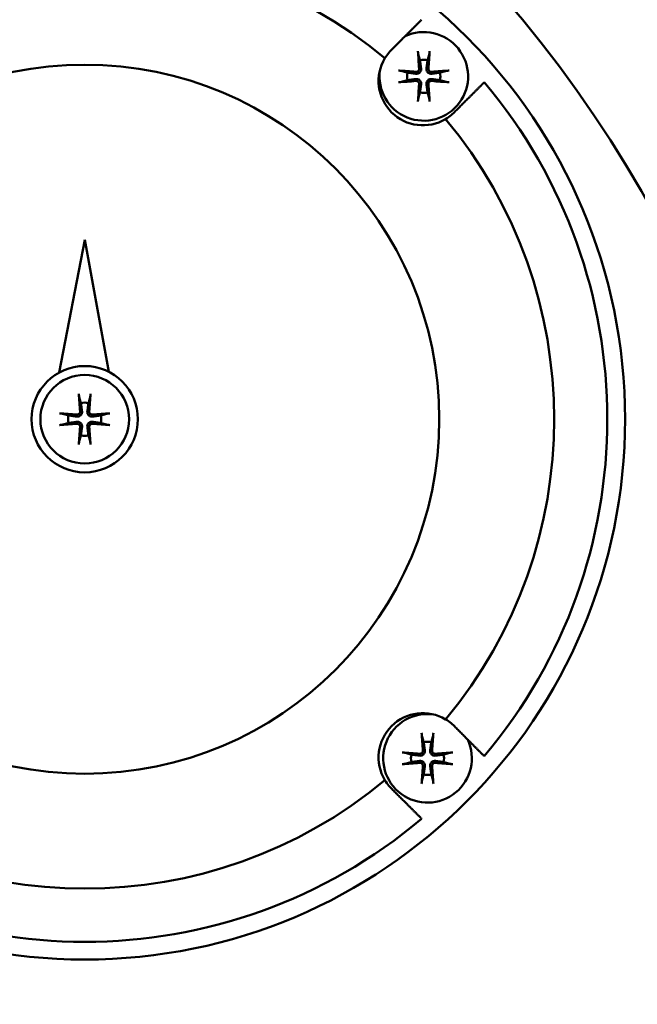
# Model space of a CAD drawing. Header units: millimetres. Extents: x 0 to 2100, y 0 to 1485.
# Tile 8 of 28: x 703 to 738, y 1035 to 1091. Entities that reach past the tile are written whole.
import ezdxf

# ---------------------------------------------------------------- set-up
doc = ezdxf.new("R2010")
doc.units = ezdxf.units.MM
doc.header["$LTSCALE"] = 5
doc.layers.add('Видимый контур (ГОСТ)', color=7, linetype='Continuous', lineweight=50)
doc.layers.add('Размер (ГОСТ)', color=7, linetype='Continuous', lineweight=25)
doc.styles.add('Обычный текст (ГОСТ)', font='GOST Common Italic.ttf')
doc.dimstyles.new('Обычный (ГОСТ)', dxfattribs={"dimscale": 5, "dimtxt": 3.5, "dimasz": 3.5, "dimexe": 1, "dimexo": 0, "dimgap": 0.5, "dimtad": 1, "dimtxsty": 'Обычный текст (ГОСТ)', "dimblk": 'Filled-1', "dimcen": 0.09, "dimdle": 15, "dimclrd": 256, "dimclre": 256, "dimclrt": 256, "dimazin": 2, "dimtfac": 0.714286, "dimtdec": 3, "dimtmove": 0, "dimatfit": 3, "dimfxl": 1, "dimtolj": 1, "dimlwd": 25, "dimlwe": 25, "dimarcsym": 0})

# ---------------------------------------------------------------- blocks, each defined once
blk = doc.blocks.new('Filled-1')
at = {"color": 0}
for p, q in [((0, 0), (-1, 0.1429)), ((-1, 0.1429), (-1, -0.1429)), ((-1, 0), (0, 0)), ((-1, -0.1429), (0, 0))]:
    blk.add_line(p, q, dxfattribs=at)
at = {"color": 0, "flags": 128}
blk.add_lwpolyline([(-1, -0.1429), (0, 0), (-1, 0.1429), (-1, -0.1429)], dxfattribs=at)
at = {"color": 0}
blk.add_solid([(-1, -0.1429), (0, 0), (-1, 0.1429), (-1, -0.1429)], dxfattribs=at)
blk = doc.blocks.new('*D9')
at = {"layer": 'Defpoints', "color": 0, "linetype": 'Continuous', "transparency": 16777216}
for p in [(997.238, 1334.252), (997.238, 1076.505), (517.238, 1049.151)]:
    blk.add_point(p, dxfattribs=at)
at = {"layer": 'Размер (ГОСТ)', "linetype": 'Continuous', "lineweight": 25, "transparency": 16777216}
for p, q in [((517.238, 1049.151), (517.238, 1339.252)), ((997.238, 1076.505), (997.238, 1339.252)), ((534.738, 1334.252), (979.738, 1334.252))]:
    blk.add_line(p, q, dxfattribs=at)
at = {"layer": 'Размер (ГОСТ)', "linetype": 'Continuous', "lineweight": 25, "transparency": 16777216, "xscale": 17.5, "yscale": 17.5, "zscale": 17.5, "rotation": 180}
blk.add_blockref('Filled-1', (517.238, 1334.252), dxfattribs=at)
at = {"layer": 'Размер (ГОСТ)', "linetype": 'Continuous', "lineweight": 25, "transparency": 16777216, "xscale": 17.5, "yscale": 17.5, "zscale": 17.5}
blk.add_blockref('Filled-1', (997.238, 1334.252), dxfattribs=at)
at = {"layer": 'Размер (ГОСТ)', "linetype": 'Continuous', "lineweight": 25, "transparency": 16777216, "insert": (738.22, 1354.252), "char_height": 17.5, "attachment_point": 1, "style": 'Обычный текст (ГОСТ)'}
blk.add_mtext('\\A1;480', dxfattribs=at)
blk = doc.blocks.new('*D10')
at = {"layer": 'Defpoints', "color": 0, "linetype": 'Continuous', "transparency": 16777216}
for p in [(997.238, 1268.005), (677.238, 1193.005), (997.238, 1076.505)]:
    blk.add_point(p, dxfattribs=at)
at = {"layer": 'Размер (ГОСТ)', "linetype": 'Continuous', "lineweight": 25, "transparency": 16777216}
for p, q in [((677.238, 1193.005), (677.238, 1273.005)), ((997.238, 1076.505), (997.238, 1273.005)), ((694.738, 1268.005), (979.738, 1268.005))]:
    blk.add_line(p, q, dxfattribs=at)
at = {"layer": 'Размер (ГОСТ)', "linetype": 'Continuous', "lineweight": 25, "transparency": 16777216, "xscale": 17.5, "yscale": 17.5, "zscale": 17.5, "rotation": 180}
blk.add_blockref('Filled-1', (677.238, 1268.005), dxfattribs=at)
at = {"layer": 'Размер (ГОСТ)', "linetype": 'Continuous', "lineweight": 25, "transparency": 16777216, "xscale": 17.5, "yscale": 17.5, "zscale": 17.5}
blk.add_blockref('Filled-1', (997.238, 1268.005), dxfattribs=at)
at = {"layer": 'Размер (ГОСТ)', "linetype": 'Continuous', "lineweight": 25, "transparency": 16777216, "insert": (818.65, 1288.005), "char_height": 17.5, "attachment_point": 1, "style": 'Обычный текст (ГОСТ)'}
blk.add_mtext('\\A1;320', dxfattribs=at)

msp = doc.modelspace()

# ---------------------------------------------------------------- linework, layer by layer
at = {"layer": 'Видимый контур (ГОСТ)'}
for p, q in [((706.552, 1078.161), (705.108, 1070.668)), ((707.915, 1070.711), (706.552, 1078.161))]:
    msp.add_line(p, q, dxfattribs=at)
for centre, radius in [((677.238, 1046.055), 70), ((706.552, 1068.039), 30.484), ((706.552, 1068.039), 20), ((706.552, 1068.039), 3), ((706.552, 1068.039), 2.5)]:
    msp.add_circle(centre, radius, dxfattribs=at)
for centre, radius, start, end in [((706.552, 1068.039), 26.484, 50.2518, 129.7482), ((725.681, 1087.379), 2.5, 172.3263, 114.9782), ((725.632, 1087.119), 2.5, 149.1506, 300.8494), ((725.681, 1087.379), 0.935, 76.768, 103.232), ((725.681, 1087.379), 0.935, 166.768, 193.232), ((725.681, 1087.379), 0.935, 346.768, 13.232), ((706.552, 1068.039), 29.484, 319.8598, 40.1402), ((725.681, 1087.379), 0.935, 256.768, 283.232), ((706.552, 1068.039), 26.484, 320.2518, 39.7482), ((706.552, 1068.039), 0.935, 76.768, 103.232), ((706.552, 1068.039), 0.935, 166.768, 193.232), ((706.552, 1068.039), 0.935, 346.768, 13.232), ((706.552, 1068.039), 0.935, 256.768, 283.232), ((725.632, 1048.958), 2.5, 59.1506, 210.8494), ((725.892, 1048.909), 2.5, 82.3263, 24.9782), ((725.892, 1048.909), 0.935, 76.768, 103.232), ((725.892, 1048.909), 0.935, 166.768, 193.232), ((725.892, 1048.909), 0.935, 346.768, 13.232), ((706.552, 1068.039), 26.484, 230.2518, 309.7482), ((725.892, 1048.909), 0.935, 256.768, 283.232), ((706.552, 1068.039), 29.484, 229.8598, 310.1402)]:
    msp.add_arc(centre, radius, start, end, dxfattribs=at)
for centre, major_axis, start_param, end_param in [((725.842, 1087.393), (0.398, -4.369), 4.375857, 4.608059), ((725.52, 1087.393), (0.398, 4.369), 4.816719, 5.048921), ((725.667, 1087.218), (-4.369, 0.398), 4.816719, 5.048921), ((725.696, 1087.218), (-4.369, -0.398), 4.375857, 4.608059), ((725.667, 1087.54), (4.369, 0.398), 4.375857, 4.608059), ((725.696, 1087.54), (4.369, -0.398), 4.816719, 5.048921), ((725.842, 1087.364), (-0.398, -4.369), 4.816719, 5.048921), ((725.52, 1087.364), (-0.398, 4.369), 4.375857, 4.608059), ((706.713, 1068.053), (0.398, -4.369), 4.375857, 4.608059), ((706.391, 1068.053), (0.398, 4.369), 4.816719, 5.048921), ((706.537, 1067.877), (-4.369, 0.398), 4.816719, 5.048921), ((706.566, 1067.877), (-4.369, -0.398), 4.375857, 4.608059), ((706.537, 1068.2), (4.369, 0.398), 4.375857, 4.608059), ((706.566, 1068.2), (4.369, -0.398), 4.816719, 5.048921), ((706.713, 1068.024), (-0.398, -4.369), 4.816719, 5.048921), ((706.391, 1068.024), (-0.398, 4.369), 4.375857, 4.608059), ((726.053, 1048.924), (0.398, -4.369), 4.375857, 4.608059), ((725.731, 1048.924), (0.398, 4.369), 4.816719, 5.048921), ((725.877, 1048.748), (-4.369, 0.398), 4.816719, 5.048921), ((725.907, 1048.748), (-4.369, -0.398), 4.375857, 4.608059), ((725.877, 1049.07), (4.369, 0.398), 4.375857, 4.608059), ((726.053, 1048.895), (-0.398, -4.369), 4.816719, 5.048921), ((725.731, 1048.895), (-0.398, 4.369), 4.375857, 4.608059), ((725.907, 1049.07), (4.369, -0.398), 4.816719, 5.048921)]:
    msp.add_ellipse(centre, major_axis=major_axis, ratio=0.087156, start_param=start_param, end_param=end_param, dxfattribs=at)
for points, weights in [([(723.94, 1088.959), (724.717, 1089.736), (725.559, 1090.578)], [1.00098680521, 1.00219865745, 1.00177476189]), ([(725.373, 1088.632), (725.428, 1088.433), (725.467, 1088.289)], [1.00329461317, 1.01453007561, 1]), ([(725.467, 1088.289), (725.51, 1087.979), (725.531, 1087.824)], [1, 1.44094764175, 1.84165152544]), ([(725.831, 1087.824), (725.853, 1087.979), (725.895, 1088.289)], [1.84165152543, 1.44094764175, 1]), ([(725.895, 1088.289), (725.935, 1088.433), (725.989, 1088.632)], [1, 1.01453007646, 1.00329461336]), ([(724.771, 1087.593), (724.627, 1087.632), (724.428, 1087.687)], [1, 1.01453007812, 1.00329461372]), ([(726.934, 1087.687), (726.736, 1087.632), (726.592, 1087.593)], [1.00329461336, 1.01453007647, 1]), ([(724.428, 1087.071), (724.627, 1087.125), (724.771, 1087.165)], [1.00329461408, 1.01453007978, 1]), ([(725.236, 1087.529), (725.081, 1087.55), (724.771, 1087.593)], [1.84165152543, 1.44094764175, 1]), ([(724.771, 1087.165), (725.081, 1087.208), (725.236, 1087.229)], [1, 1.44094764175, 1.84165152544]), ([(726.592, 1087.593), (726.281, 1087.55), (726.126, 1087.529)], [1, 1.44094764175, 1.84165152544]), ([(726.126, 1087.229), (726.281, 1087.208), (726.592, 1087.165)], [1.84165152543, 1.44094764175, 1]), ([(726.592, 1087.165), (726.736, 1087.125), (726.934, 1087.071)], [1, 1.01453008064, 1.00329461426]), ([(725.531, 1086.934), (725.51, 1086.779), (725.467, 1086.469)], [1.84165152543, 1.44094764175, 1]), ([(725.895, 1086.469), (725.853, 1086.779), (725.831, 1086.934)], [1, 1.44094764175, 1.84165152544]), ([(729.091, 1087.046), (728.249, 1086.204), (727.472, 1085.427)], [1.00177476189, 1.00219865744, 1.0009868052]), ([(725.467, 1086.469), (725.428, 1086.324), (725.373, 1086.126)], [1, 1.014530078, 1.00329461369]), ([(725.989, 1086.126), (725.935, 1086.324), (725.895, 1086.469)], [1.00329461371, 1.01453007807, 1]), ([(706.244, 1069.292), (706.298, 1069.093), (706.338, 1068.949)], [1.00329461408, 1.01453007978, 1]), ([(706.338, 1068.949), (706.381, 1068.639), (706.402, 1068.484)], [1, 1.44094764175, 1.84165152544]), ([(706.702, 1068.484), (706.723, 1068.639), (706.766, 1068.949)], [1.84165152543, 1.44094764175, 1]), ([(706.766, 1068.949), (706.805, 1069.093), (706.86, 1069.292)], [1, 1.01453007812, 1.00329461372]), ([(705.642, 1068.253), (705.497, 1068.292), (705.299, 1068.347)], [1, 1.014530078, 1.00329461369]), ([(706.107, 1068.189), (705.952, 1068.21), (705.642, 1068.253)], [1.84165152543, 1.44094764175, 1]), ([(707.462, 1068.253), (707.152, 1068.21), (706.997, 1068.189)], [1, 1.44094764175, 1.84165152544]), ([(707.805, 1068.347), (707.606, 1068.292), (707.462, 1068.253)], [1.00329461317, 1.01453007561, 1]), ([(705.299, 1067.731), (705.497, 1067.785), (705.642, 1067.825)], [1.00329461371, 1.01453007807, 1]), ([(705.642, 1067.825), (705.952, 1067.867), (706.107, 1067.889)], [1, 1.44094764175, 1.84165152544]), ([(706.997, 1067.889), (707.152, 1067.867), (707.462, 1067.825)], [1.84165152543, 1.44094764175, 1]), ([(707.462, 1067.825), (707.606, 1067.785), (707.805, 1067.731)], [1, 1.01453007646, 1.00329461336]), ([(706.338, 1067.128), (706.298, 1066.984), (706.244, 1066.786)], [1, 1.01453008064, 1.00329461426]), ([(706.402, 1067.594), (706.381, 1067.439), (706.338, 1067.128)], [1.84165152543, 1.44094764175, 1]), ([(706.766, 1067.128), (706.723, 1067.439), (706.702, 1067.594)], [1, 1.44094764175, 1.84165152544]), ([(706.86, 1066.786), (706.805, 1066.984), (706.766, 1067.128)], [1.00329461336, 1.01453007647, 1]), ([(727.472, 1050.651), (728.249, 1049.874), (729.091, 1049.032)], [1.00098680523, 1.00219865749, 1.00177476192]), ([(725.584, 1050.162), (725.638, 1049.964), (725.678, 1049.819)], [1.00329461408, 1.01453007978, 1]), ([(726.106, 1049.819), (726.145, 1049.964), (726.2, 1050.162)], [1, 1.01453007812, 1.00329461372]), ([(725.678, 1049.819), (725.721, 1049.509), (725.742, 1049.354)], [1, 1.44094764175, 1.84165152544]), ([(726.042, 1049.354), (726.063, 1049.509), (726.106, 1049.819)], [1.84165152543, 1.44094764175, 1]), ([(724.982, 1049.123), (724.837, 1049.163), (724.639, 1049.217)], [1, 1.014530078, 1.00329461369]), ([(725.447, 1049.059), (725.292, 1049.08), (724.982, 1049.123)], [1.84165152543, 1.44094764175, 1]), ([(724.982, 1048.695), (725.292, 1048.738), (725.447, 1048.759)], [1, 1.44094764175, 1.84165152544]), ([(726.802, 1049.123), (726.492, 1049.08), (726.337, 1049.059)], [1, 1.44094764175, 1.84165152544]), ([(726.337, 1048.759), (726.492, 1048.738), (726.802, 1048.695)], [1.84165152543, 1.44094764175, 1]), ([(727.145, 1049.217), (726.946, 1049.163), (726.802, 1049.123)], [1.00329461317, 1.01453007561, 1]), ([(724.639, 1048.601), (724.837, 1048.656), (724.982, 1048.695)], [1.00329461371, 1.01453007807, 1]), ([(725.742, 1048.464), (725.721, 1048.309), (725.678, 1047.999)], [1.84165152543, 1.44094764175, 1]), ([(726.106, 1047.999), (726.063, 1048.309), (726.042, 1048.464)], [1, 1.44094764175, 1.84165152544]), ([(726.802, 1048.695), (726.946, 1048.656), (727.145, 1048.601)], [1, 1.01453007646, 1.00329461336]), ([(725.678, 1047.999), (725.638, 1047.855), (725.584, 1047.656)], [1, 1.01453008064, 1.00329461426]), ([(726.2, 1047.656), (726.145, 1047.855), (726.106, 1047.999)], [1.00329461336, 1.01453007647, 1]), ([(725.559, 1045.499), (724.717, 1046.341), (723.94, 1047.118)], [1.0017747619, 1.00219865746, 1.00098680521])]:
    msp.add_rational_spline(points, weights, degree=2, dxfattribs=at)
for points, knots in [([(723.94, 1088.959), (723.855, 1088.881), (723.778, 1088.799), (723.629, 1088.62), (723.554, 1088.514), (723.486, 1088.401)], [0.92397486, 0.92397486, 0.92397486, 0.92397486, 0.97027921, 0.97027921, 1.02313663, 1.02313663, 1.02313663, 1.02313663]), ([(725.373, 1088.632), (725.372, 1088.638), (725.37, 1088.648), (725.366, 1088.67), (725.363, 1088.687), (725.359, 1088.719), (725.357, 1088.739), (725.354, 1088.771), (725.353, 1088.789), (725.352, 1088.803)], [0.0478659, 0.0478659, 0.0478659, 0.0478659, 0.05208337, 0.05208337, 0.05727876, 0.05727876, 0.06252381, 0.06252381, 0.06703089, 0.06703089, 0.06703089, 0.06703089]), ([(726.011, 1088.803), (726.01, 1088.789), (726.009, 1088.771), (726.006, 1088.739), (726.003, 1088.719), (725.999, 1088.687), (725.997, 1088.67), (725.993, 1088.648), (725.991, 1088.638), (725.989, 1088.632)], [0.01643552, 0.01643552, 0.01643552, 0.01643552, 0.02094259, 0.02094259, 0.02618765, 0.02618765, 0.03138303, 0.03138303, 0.0356005, 0.0356005, 0.0356005, 0.0356005]), ([(724.257, 1087.708), (724.271, 1087.707), (724.289, 1087.706), (724.321, 1087.703), (724.342, 1087.701), (724.373, 1087.697), (724.391, 1087.694), (724.412, 1087.69), (724.422, 1087.688), (724.428, 1087.687)], [0.01643552, 0.01643552, 0.01643552, 0.01643552, 0.02094259, 0.02094259, 0.02618765, 0.02618765, 0.03138303, 0.03138303, 0.0356005, 0.0356005, 0.0356005, 0.0356005]), ([(725.531, 1087.824), (725.536, 1087.79), (725.534, 1087.753), (725.52, 1087.7), (725.512, 1087.679), (725.489, 1087.637), (725.474, 1087.618), (725.442, 1087.586), (725.423, 1087.571), (725.381, 1087.548), (725.36, 1087.54), (725.307, 1087.526), (725.27, 1087.524), (725.236, 1087.529)], [0.1157055, 0.1157055, 0.1157055, 0.1157055, 0.1265746, 0.1265746, 0.13336881, 0.13336881, 0.14016301, 0.14016301, 0.14695722, 0.14695722, 0.15375143, 0.15375143, 0.16462053, 0.16462053, 0.16462053, 0.16462053]), ([(725.422, 1087.814), (725.424, 1087.794), (725.422, 1087.772), (725.409, 1087.731), (725.398, 1087.711), (725.372, 1087.68), (725.355, 1087.666), (725.317, 1087.646), (725.296, 1087.64), (725.266, 1087.637), (725.256, 1087.637), (725.246, 1087.638)], [0, 0, 0, 0, 0.00610858, 0.00610858, 0.01221716, 0.01221716, 0.01830937, 0.01830937, 0.02440159, 0.02440159, 0.02728313, 0.02728313, 0.02728313, 0.02728313]), ([(726.126, 1087.529), (726.092, 1087.524), (726.056, 1087.526), (726.003, 1087.54), (725.981, 1087.548), (725.94, 1087.571), (725.921, 1087.586), (725.889, 1087.618), (725.874, 1087.637), (725.851, 1087.679), (725.842, 1087.7), (725.829, 1087.753), (725.827, 1087.79), (725.831, 1087.824)], [0.1157055, 0.1157055, 0.1157055, 0.1157055, 0.1265746, 0.1265746, 0.13336881, 0.13336881, 0.14016301, 0.14016301, 0.14695722, 0.14695722, 0.15375143, 0.15375143, 0.16462053, 0.16462053, 0.16462053, 0.16462053]), ([(726.116, 1087.638), (726.096, 1087.636), (726.074, 1087.638), (726.033, 1087.651), (726.014, 1087.662), (725.983, 1087.688), (725.969, 1087.705), (725.949, 1087.743), (725.942, 1087.764), (725.94, 1087.794), (725.939, 1087.804), (725.94, 1087.814)], [0, 0, 0, 0, 0.00610592, 0.00610592, 0.01221184, 0.01221184, 0.01830671, 0.01830671, 0.02440159, 0.02440159, 0.02728319, 0.02728319, 0.02728319, 0.02728319]), ([(726.934, 1087.687), (726.941, 1087.688), (726.95, 1087.69), (726.972, 1087.694), (726.989, 1087.697), (727.021, 1087.701), (727.041, 1087.703), (727.074, 1087.706), (727.091, 1087.707), (727.106, 1087.708)], [0.0478659, 0.0478659, 0.0478659, 0.0478659, 0.05208337, 0.05208337, 0.05727876, 0.05727876, 0.06252381, 0.06252381, 0.06703089, 0.06703089, 0.06703089, 0.06703089]), ([(725.236, 1087.229), (725.27, 1087.234), (725.307, 1087.231), (725.36, 1087.218), (725.381, 1087.209), (725.423, 1087.186), (725.442, 1087.171), (725.474, 1087.139), (725.489, 1087.12), (725.512, 1087.079), (725.52, 1087.057), (725.534, 1087.004), (725.536, 1086.968), (725.531, 1086.934)], [0.1157055, 0.1157055, 0.1157055, 0.1157055, 0.1265746, 0.1265746, 0.13336881, 0.13336881, 0.14016301, 0.14016301, 0.14695722, 0.14695722, 0.15375143, 0.15375143, 0.16462053, 0.16462053, 0.16462053, 0.16462053]), ([(725.246, 1087.12), (725.266, 1087.122), (725.288, 1087.119), (725.329, 1087.106), (725.349, 1087.095), (725.38, 1087.069), (725.394, 1087.052), (725.414, 1087.014), (725.42, 1086.993), (725.423, 1086.963), (725.423, 1086.954), (725.422, 1086.944)], [0, 0, 0, 0, 0.00610592, 0.00610592, 0.01221184, 0.01221184, 0.01830671, 0.01830671, 0.02440159, 0.02440159, 0.02728319, 0.02728319, 0.02728319, 0.02728319]), ([(725.831, 1086.934), (725.827, 1086.968), (725.829, 1087.004), (725.842, 1087.057), (725.851, 1087.079), (725.874, 1087.12), (725.889, 1087.139), (725.921, 1087.171), (725.94, 1087.186), (725.981, 1087.209), (726.003, 1087.218), (726.056, 1087.231), (726.092, 1087.234), (726.126, 1087.229)], [0.1157055, 0.1157055, 0.1157055, 0.1157055, 0.1265746, 0.1265746, 0.13336881, 0.13336881, 0.14016301, 0.14016301, 0.14695722, 0.14695722, 0.15375143, 0.15375143, 0.16462053, 0.16462053, 0.16462053, 0.16462053]), ([(725.94, 1086.944), (725.939, 1086.964), (725.941, 1086.986), (725.954, 1087.027), (725.965, 1087.046), (725.991, 1087.077), (726.008, 1087.091), (726.046, 1087.112), (726.067, 1087.118), (726.097, 1087.121), (726.107, 1087.121), (726.116, 1087.12)], [0, 0, 0, 0, 0.00610592, 0.00610592, 0.01221184, 0.01221184, 0.01830671, 0.01830671, 0.02440159, 0.02440159, 0.02728319, 0.02728319, 0.02728319, 0.02728319]), ([(724.428, 1087.071), (724.422, 1087.069), (724.412, 1087.067), (724.391, 1087.063), (724.373, 1087.061), (724.342, 1087.057), (724.321, 1087.054), (724.289, 1087.051), (724.271, 1087.05), (724.257, 1087.049)], [0.0478659, 0.0478659, 0.0478659, 0.0478659, 0.05208337, 0.05208337, 0.05727876, 0.05727876, 0.06252381, 0.06252381, 0.06703089, 0.06703089, 0.06703089, 0.06703089]), ([(727.106, 1087.049), (727.091, 1087.05), (727.074, 1087.051), (727.041, 1087.054), (727.021, 1087.057), (726.989, 1087.061), (726.972, 1087.063), (726.95, 1087.067), (726.941, 1087.069), (726.934, 1087.071)], [0.01643552, 0.01643552, 0.01643552, 0.01643552, 0.02094259, 0.02094259, 0.02618765, 0.02618765, 0.03138303, 0.03138303, 0.0356005, 0.0356005, 0.0356005, 0.0356005]), ([(725.352, 1085.954), (725.353, 1085.969), (725.354, 1085.986), (725.357, 1086.019), (725.359, 1086.039), (725.363, 1086.071), (725.366, 1086.088), (725.37, 1086.11), (725.372, 1086.119), (725.373, 1086.126)], [0.01643552, 0.01643552, 0.01643552, 0.01643552, 0.02094259, 0.02094259, 0.02618765, 0.02618765, 0.03138303, 0.03138303, 0.0356005, 0.0356005, 0.0356005, 0.0356005]), ([(725.989, 1086.126), (725.991, 1086.119), (725.993, 1086.11), (725.997, 1086.088), (725.999, 1086.071), (726.003, 1086.039), (726.006, 1086.019), (726.009, 1085.986), (726.01, 1085.969), (726.011, 1085.954)], [0.0478659, 0.0478659, 0.0478659, 0.0478659, 0.05208337, 0.05208337, 0.05727876, 0.05727876, 0.06252381, 0.06252381, 0.06703089, 0.06703089, 0.06703089, 0.06703089]), ([(726.914, 1084.973), (727.027, 1085.04), (727.133, 1085.116), (727.229, 1085.195), (727.313, 1085.265), (727.394, 1085.342), (727.472, 1085.427)], [-0.05285742, -0.05285742, -0.05285742, -0.05285742, 0, 0, 0, 0.04630435, 0.04630435, 0.04630435, 0.04630435]), ([(706.244, 1069.292), (706.242, 1069.298), (706.24, 1069.308), (706.236, 1069.329), (706.234, 1069.346), (706.23, 1069.378), (706.227, 1069.399), (706.224, 1069.431), (706.223, 1069.448), (706.222, 1069.463)], [0.0478659, 0.0478659, 0.0478659, 0.0478659, 0.05208337, 0.05208337, 0.05727876, 0.05727876, 0.06252381, 0.06252381, 0.06703089, 0.06703089, 0.06703089, 0.06703089]), ([(706.881, 1069.463), (706.88, 1069.448), (706.879, 1069.431), (706.876, 1069.399), (706.874, 1069.378), (706.87, 1069.346), (706.867, 1069.329), (706.863, 1069.308), (706.861, 1069.298), (706.86, 1069.292)], [0.01643552, 0.01643552, 0.01643552, 0.01643552, 0.02094259, 0.02094259, 0.02618765, 0.02618765, 0.03138303, 0.03138303, 0.0356005, 0.0356005, 0.0356005, 0.0356005]), ([(705.127, 1068.368), (705.142, 1068.367), (705.159, 1068.366), (705.192, 1068.363), (705.212, 1068.361), (705.244, 1068.357), (705.261, 1068.354), (705.283, 1068.35), (705.292, 1068.348), (705.299, 1068.347)], [0.01643552, 0.01643552, 0.01643552, 0.01643552, 0.02094259, 0.02094259, 0.02618765, 0.02618765, 0.03138303, 0.03138303, 0.0356005, 0.0356005, 0.0356005, 0.0356005]), ([(706.402, 1068.484), (706.407, 1068.45), (706.404, 1068.413), (706.391, 1068.36), (706.382, 1068.339), (706.359, 1068.297), (706.344, 1068.278), (706.312, 1068.246), (706.293, 1068.231), (706.252, 1068.208), (706.23, 1068.2), (706.177, 1068.186), (706.141, 1068.184), (706.107, 1068.189)], [0.1157055, 0.1157055, 0.1157055, 0.1157055, 0.1265746, 0.1265746, 0.13336881, 0.13336881, 0.14016301, 0.14016301, 0.14695722, 0.14695722, 0.15375143, 0.15375143, 0.16462053, 0.16462053, 0.16462053, 0.16462053]), ([(706.293, 1068.474), (706.295, 1068.454), (706.292, 1068.432), (706.279, 1068.391), (706.268, 1068.371), (706.242, 1068.34), (706.225, 1068.326), (706.187, 1068.306), (706.166, 1068.3), (706.136, 1068.297), (706.127, 1068.297), (706.117, 1068.298)], [0, 0, 0, 0, 0.00610592, 0.00610592, 0.01221184, 0.01221184, 0.01830671, 0.01830671, 0.02440159, 0.02440159, 0.02728319, 0.02728319, 0.02728319, 0.02728319]), ([(706.997, 1068.189), (706.963, 1068.184), (706.926, 1068.186), (706.873, 1068.2), (706.852, 1068.208), (706.81, 1068.231), (706.791, 1068.246), (706.759, 1068.278), (706.744, 1068.297), (706.721, 1068.339), (706.713, 1068.36), (706.699, 1068.413), (706.697, 1068.45), (706.702, 1068.484)], [0.1157055, 0.1157055, 0.1157055, 0.1157055, 0.1265746, 0.1265746, 0.13336881, 0.13336881, 0.14016301, 0.14016301, 0.14695722, 0.14695722, 0.15375143, 0.15375143, 0.16462053, 0.16462053, 0.16462053, 0.16462053]), ([(706.987, 1068.298), (706.967, 1068.296), (706.945, 1068.298), (706.904, 1068.311), (706.884, 1068.322), (706.853, 1068.348), (706.839, 1068.365), (706.819, 1068.403), (706.813, 1068.424), (706.81, 1068.454), (706.81, 1068.464), (706.811, 1068.474)], [0, 0, 0, 0, 0.00610858, 0.00610858, 0.01221716, 0.01221716, 0.01830937, 0.01830937, 0.02440159, 0.02440159, 0.02728313, 0.02728313, 0.02728313, 0.02728313]), ([(707.805, 1068.347), (707.811, 1068.348), (707.821, 1068.35), (707.843, 1068.354), (707.86, 1068.357), (707.892, 1068.361), (707.912, 1068.363), (707.944, 1068.366), (707.962, 1068.367), (707.976, 1068.368)], [0.0478659, 0.0478659, 0.0478659, 0.0478659, 0.05208337, 0.05208337, 0.05727876, 0.05727876, 0.06252381, 0.06252381, 0.06703089, 0.06703089, 0.06703089, 0.06703089]), ([(705.299, 1067.731), (705.292, 1067.729), (705.283, 1067.727), (705.261, 1067.723), (705.244, 1067.721), (705.212, 1067.717), (705.192, 1067.714), (705.159, 1067.711), (705.142, 1067.71), (705.127, 1067.709)], [0.0478659, 0.0478659, 0.0478659, 0.0478659, 0.05208337, 0.05208337, 0.05727876, 0.05727876, 0.06252381, 0.06252381, 0.06703089, 0.06703089, 0.06703089, 0.06703089]), ([(706.107, 1067.889), (706.141, 1067.893), (706.177, 1067.891), (706.23, 1067.878), (706.252, 1067.869), (706.293, 1067.846), (706.312, 1067.831), (706.344, 1067.799), (706.359, 1067.78), (706.382, 1067.739), (706.391, 1067.717), (706.404, 1067.664), (706.407, 1067.628), (706.402, 1067.594)], [0.1157055, 0.1157055, 0.1157055, 0.1157055, 0.1265746, 0.1265746, 0.13336881, 0.13336881, 0.14016301, 0.14016301, 0.14695722, 0.14695722, 0.15375143, 0.15375143, 0.16462053, 0.16462053, 0.16462053, 0.16462053]), ([(706.117, 1067.78), (706.137, 1067.781), (706.159, 1067.779), (706.2, 1067.766), (706.219, 1067.755), (706.25, 1067.729), (706.264, 1067.712), (706.285, 1067.674), (706.291, 1067.653), (706.294, 1067.623), (706.294, 1067.613), (706.293, 1067.604)], [0, 0, 0, 0, 0.00610592, 0.00610592, 0.01221184, 0.01221184, 0.01830671, 0.01830671, 0.02440159, 0.02440159, 0.02728319, 0.02728319, 0.02728319, 0.02728319]), ([(706.702, 1067.594), (706.697, 1067.628), (706.699, 1067.664), (706.713, 1067.717), (706.721, 1067.739), (706.744, 1067.78), (706.759, 1067.799), (706.791, 1067.831), (706.81, 1067.846), (706.852, 1067.869), (706.873, 1067.878), (706.926, 1067.891), (706.963, 1067.893), (706.997, 1067.889)], [0.1157055, 0.1157055, 0.1157055, 0.1157055, 0.1265746, 0.1265746, 0.13336881, 0.13336881, 0.14016301, 0.14016301, 0.14695722, 0.14695722, 0.15375143, 0.15375143, 0.16462053, 0.16462053, 0.16462053, 0.16462053]), ([(706.811, 1067.604), (706.809, 1067.624), (706.811, 1067.646), (706.824, 1067.687), (706.835, 1067.706), (706.861, 1067.737), (706.878, 1067.751), (706.916, 1067.771), (706.937, 1067.778), (706.967, 1067.78), (706.977, 1067.781), (706.987, 1067.78)], [0, 0, 0, 0, 0.00610592, 0.00610592, 0.01221184, 0.01221184, 0.01830671, 0.01830671, 0.02440159, 0.02440159, 0.02728319, 0.02728319, 0.02728319, 0.02728319]), ([(707.976, 1067.709), (707.962, 1067.71), (707.944, 1067.711), (707.912, 1067.714), (707.892, 1067.717), (707.86, 1067.721), (707.843, 1067.723), (707.821, 1067.727), (707.811, 1067.729), (707.805, 1067.731)], [0.01643552, 0.01643552, 0.01643552, 0.01643552, 0.02094259, 0.02094259, 0.02618765, 0.02618765, 0.03138303, 0.03138303, 0.0356005, 0.0356005, 0.0356005, 0.0356005]), ([(706.222, 1066.614), (706.223, 1066.629), (706.224, 1066.646), (706.227, 1066.679), (706.23, 1066.699), (706.234, 1066.731), (706.236, 1066.748), (706.24, 1066.77), (706.242, 1066.779), (706.244, 1066.786)], [0.01643552, 0.01643552, 0.01643552, 0.01643552, 0.02094259, 0.02094259, 0.02618765, 0.02618765, 0.03138303, 0.03138303, 0.0356005, 0.0356005, 0.0356005, 0.0356005]), ([(706.86, 1066.786), (706.861, 1066.779), (706.863, 1066.77), (706.867, 1066.748), (706.87, 1066.731), (706.874, 1066.699), (706.876, 1066.679), (706.879, 1066.646), (706.88, 1066.629), (706.881, 1066.614)], [0.0478659, 0.0478659, 0.0478659, 0.0478659, 0.05208337, 0.05208337, 0.05727876, 0.05727876, 0.06252381, 0.06252381, 0.06703089, 0.06703089, 0.06703089, 0.06703089]), ([(727.472, 1050.651), (727.394, 1050.735), (727.313, 1050.813), (727.133, 1050.962), (727.027, 1051.037), (726.914, 1051.105)], [0.92397486, 0.92397486, 0.92397486, 0.92397486, 0.97027921, 0.97027921, 1.02313663, 1.02313663, 1.02313663, 1.02313663]), ([(725.584, 1050.162), (725.582, 1050.169), (725.58, 1050.178), (725.576, 1050.2), (725.574, 1050.217), (725.57, 1050.249), (725.567, 1050.269), (725.565, 1050.302), (725.563, 1050.319), (725.562, 1050.334)], [0.0478659, 0.0478659, 0.0478659, 0.0478659, 0.05208337, 0.05208337, 0.05727876, 0.05727876, 0.06252381, 0.06252381, 0.06703089, 0.06703089, 0.06703089, 0.06703089]), ([(726.221, 1050.334), (726.221, 1050.319), (726.219, 1050.302), (726.216, 1050.269), (726.214, 1050.249), (726.21, 1050.217), (726.207, 1050.2), (726.204, 1050.178), (726.201, 1050.169), (726.2, 1050.162)], [0.01643552, 0.01643552, 0.01643552, 0.01643552, 0.02094259, 0.02094259, 0.02618765, 0.02618765, 0.03138303, 0.03138303, 0.0356005, 0.0356005, 0.0356005, 0.0356005]), ([(725.742, 1049.354), (725.747, 1049.32), (725.744, 1049.284), (725.731, 1049.231), (725.722, 1049.209), (725.699, 1049.168), (725.685, 1049.149), (725.653, 1049.116), (725.633, 1049.102), (725.592, 1049.079), (725.57, 1049.07), (725.518, 1049.057), (725.481, 1049.054), (725.447, 1049.059)], [0.1157055, 0.1157055, 0.1157055, 0.1157055, 0.1265746, 0.1265746, 0.13336881, 0.13336881, 0.14016301, 0.14016301, 0.14695722, 0.14695722, 0.15375143, 0.15375143, 0.16462053, 0.16462053, 0.16462053, 0.16462053]), ([(725.633, 1049.344), (725.635, 1049.324), (725.632, 1049.302), (725.619, 1049.261), (725.609, 1049.242), (725.583, 1049.211), (725.566, 1049.197), (725.527, 1049.176), (725.506, 1049.17), (725.477, 1049.167), (725.467, 1049.167), (725.457, 1049.168)], [0, 0, 0, 0, 0.00610592, 0.00610592, 0.01221184, 0.01221184, 0.01830671, 0.01830671, 0.02440159, 0.02440159, 0.02728319, 0.02728319, 0.02728319, 0.02728319]), ([(726.337, 1049.059), (726.303, 1049.054), (726.266, 1049.057), (726.214, 1049.07), (726.192, 1049.079), (726.151, 1049.102), (726.131, 1049.116), (726.099, 1049.149), (726.084, 1049.168), (726.061, 1049.209), (726.053, 1049.231), (726.039, 1049.284), (726.037, 1049.32), (726.042, 1049.354)], [0.1157055, 0.1157055, 0.1157055, 0.1157055, 0.1265746, 0.1265746, 0.13336881, 0.13336881, 0.14016301, 0.14016301, 0.14695722, 0.14695722, 0.15375143, 0.15375143, 0.16462053, 0.16462053, 0.16462053, 0.16462053]), ([(726.327, 1049.168), (726.307, 1049.166), (726.285, 1049.169), (726.244, 1049.182), (726.225, 1049.193), (726.193, 1049.219), (726.179, 1049.236), (726.159, 1049.274), (726.153, 1049.295), (726.15, 1049.324), (726.15, 1049.334), (726.151, 1049.344)], [0, 0, 0, 0, 0.00610858, 0.00610858, 0.01221716, 0.01221716, 0.01830937, 0.01830937, 0.02440159, 0.02440159, 0.02728313, 0.02728313, 0.02728313, 0.02728313]), ([(724.467, 1049.239), (724.482, 1049.238), (724.499, 1049.237), (724.532, 1049.234), (724.552, 1049.231), (724.584, 1049.227), (724.601, 1049.225), (724.623, 1049.221), (724.632, 1049.219), (724.639, 1049.217)], [0.01643552, 0.01643552, 0.01643552, 0.01643552, 0.02094259, 0.02094259, 0.02618765, 0.02618765, 0.03138303, 0.03138303, 0.0356005, 0.0356005, 0.0356005, 0.0356005]), ([(725.447, 1048.759), (725.481, 1048.764), (725.518, 1048.762), (725.57, 1048.748), (725.592, 1048.74), (725.633, 1048.717), (725.653, 1048.702), (725.685, 1048.67), (725.699, 1048.65), (725.722, 1048.609), (725.731, 1048.588), (725.744, 1048.535), (725.747, 1048.498), (725.742, 1048.464)], [0.1157055, 0.1157055, 0.1157055, 0.1157055, 0.1265746, 0.1265746, 0.13336881, 0.13336881, 0.14016301, 0.14016301, 0.14695722, 0.14695722, 0.15375143, 0.15375143, 0.16462053, 0.16462053, 0.16462053, 0.16462053]), ([(726.042, 1048.464), (726.037, 1048.498), (726.039, 1048.535), (726.053, 1048.588), (726.061, 1048.609), (726.084, 1048.65), (726.099, 1048.67), (726.131, 1048.702), (726.151, 1048.717), (726.192, 1048.74), (726.214, 1048.748), (726.266, 1048.762), (726.303, 1048.764), (726.337, 1048.759)], [0.1157055, 0.1157055, 0.1157055, 0.1157055, 0.1265746, 0.1265746, 0.13336881, 0.13336881, 0.14016301, 0.14016301, 0.14695722, 0.14695722, 0.15375143, 0.15375143, 0.16462053, 0.16462053, 0.16462053, 0.16462053]), ([(727.145, 1049.217), (727.152, 1049.219), (727.161, 1049.221), (727.183, 1049.225), (727.2, 1049.227), (727.232, 1049.231), (727.252, 1049.234), (727.284, 1049.237), (727.302, 1049.238), (727.317, 1049.239)], [0.0478659, 0.0478659, 0.0478659, 0.0478659, 0.05208337, 0.05208337, 0.05727876, 0.05727876, 0.06252381, 0.06252381, 0.06703089, 0.06703089, 0.06703089, 0.06703089]), ([(724.639, 1048.601), (724.632, 1048.6), (724.623, 1048.598), (724.601, 1048.594), (724.584, 1048.591), (724.552, 1048.587), (724.532, 1048.585), (724.499, 1048.582), (724.482, 1048.581), (724.467, 1048.58)], [0.0478659, 0.0478659, 0.0478659, 0.0478659, 0.05208337, 0.05208337, 0.05727876, 0.05727876, 0.06252381, 0.06252381, 0.06703089, 0.06703089, 0.06703089, 0.06703089]), ([(725.457, 1048.65), (725.477, 1048.652), (725.499, 1048.65), (725.54, 1048.637), (725.559, 1048.626), (725.59, 1048.6), (725.604, 1048.583), (725.625, 1048.545), (725.631, 1048.524), (725.634, 1048.494), (725.634, 1048.484), (725.633, 1048.474)], [0, 0, 0, 0, 0.00610592, 0.00610592, 0.01221184, 0.01221184, 0.01830671, 0.01830671, 0.02440159, 0.02440159, 0.02728319, 0.02728319, 0.02728319, 0.02728319]), ([(726.151, 1048.474), (726.149, 1048.494), (726.151, 1048.516), (726.164, 1048.557), (726.175, 1048.576), (726.201, 1048.608), (726.218, 1048.622), (726.256, 1048.642), (726.278, 1048.648), (726.307, 1048.651), (726.317, 1048.651), (726.327, 1048.65)], [0, 0, 0, 0, 0.00610592, 0.00610592, 0.01221184, 0.01221184, 0.01830671, 0.01830671, 0.02440159, 0.02440159, 0.02728319, 0.02728319, 0.02728319, 0.02728319]), ([(727.317, 1048.58), (727.302, 1048.581), (727.284, 1048.582), (727.252, 1048.585), (727.232, 1048.587), (727.2, 1048.591), (727.183, 1048.594), (727.161, 1048.598), (727.152, 1048.6), (727.145, 1048.601)], [0.01643552, 0.01643552, 0.01643552, 0.01643552, 0.02094259, 0.02094259, 0.02618765, 0.02618765, 0.03138303, 0.03138303, 0.0356005, 0.0356005, 0.0356005, 0.0356005]), ([(723.486, 1047.676), (723.554, 1047.563), (723.629, 1047.458), (723.708, 1047.362), (723.778, 1047.278), (723.855, 1047.196), (723.94, 1047.118)], [-0.05285742, -0.05285742, -0.05285742, -0.05285742, 0, 0, 0, 0.04630435, 0.04630435, 0.04630435, 0.04630435]), ([(725.562, 1047.485), (725.563, 1047.499), (725.565, 1047.517), (725.567, 1047.549), (725.57, 1047.569), (725.574, 1047.601), (725.576, 1047.618), (725.58, 1047.64), (725.582, 1047.65), (725.584, 1047.656)], [0.01643552, 0.01643552, 0.01643552, 0.01643552, 0.02094259, 0.02094259, 0.02618765, 0.02618765, 0.03138303, 0.03138303, 0.0356005, 0.0356005, 0.0356005, 0.0356005]), ([(726.2, 1047.656), (726.201, 1047.65), (726.204, 1047.64), (726.207, 1047.618), (726.21, 1047.601), (726.214, 1047.569), (726.216, 1047.549), (726.219, 1047.517), (726.221, 1047.499), (726.221, 1047.485)], [0.0478659, 0.0478659, 0.0478659, 0.0478659, 0.05208337, 0.05208337, 0.05727876, 0.05727876, 0.06252381, 0.06252381, 0.06703089, 0.06703089, 0.06703089, 0.06703089])]:
    msp.add_open_spline(points, degree=3, knots=knots, dxfattribs=at)

# ---------------------------------------------------------------- dimensions: what is measured, and where the dimension line sits
at = {"layer": 'Размер (ГОСТ)', "linetype": 'Continuous', "lineweight": 25}
dim = msp.add_linear_dim(base=(997.238, 1334.252), p1=(517.238, 1049.151), p2=(997.238, 1076.505), dimstyle='Обычный (ГОСТ)', override={"dimgap": 0.5, "dimdec": 2, "dimtol": 0, "dimlim": 0, "dimtp": 0, "dimtm": 0, "dimtdec": 3, "dimtofl": 0, "dimatfit": 1}, dxfattribs=at)
dim.commit()
dim.dimension.update_dxf_attribs({"geometry": '*D9', "text_midpoint": (757.238, 1334.252), "dimtype": 160})
dim = msp.add_linear_dim(base=(997.238, 1268.005), p1=(677.238, 1193.005), p2=(997.238, 1076.505), angle=180, dimstyle='Обычный (ГОСТ)', override={"dimgap": 0.5, "dimdec": 2, "dimtol": 0, "dimlim": 0, "dimtp": 0, "dimtm": 0, "dimtdec": 3, "dimtofl": 0, "dimatfit": 1}, dxfattribs=at)
dim.commit()
dim.dimension.update_dxf_attribs({"geometry": '*D10', "text_midpoint": (837.238, 1268.005), "dimtype": 160})

doc.saveas('drawing.dxf')
